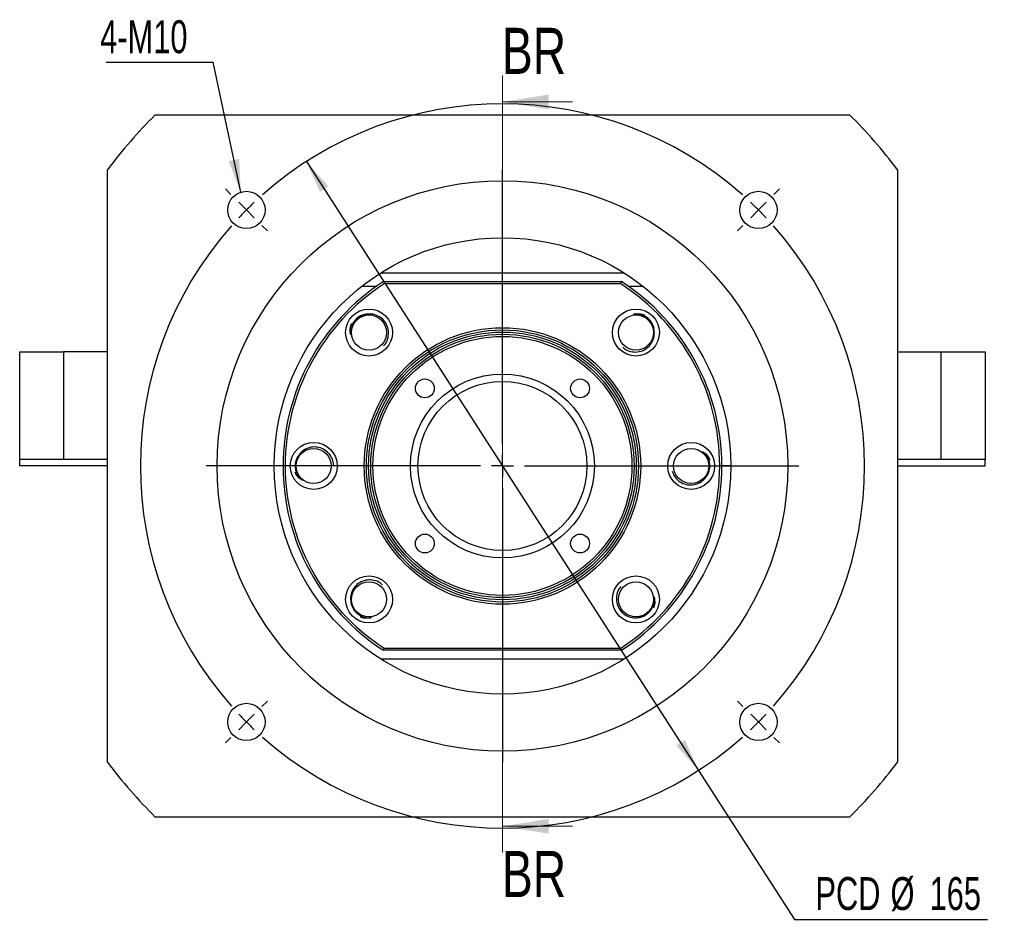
# Paper-space layout 'MBCS40L-I' of a CAD drawing. Header units: millimetres. Extents: x 10 to 324, y 10 to 201.
# Tile 1 of 4: x 15 to 90, y 20 to 89. Entities that reach past the tile are written whole.
import ezdxf

# ---------------------------------------------------------------- set-up
doc = ezdxf.new("R2010")
doc.units = ezdxf.units.MM
doc.layers.add('圖層0', color=7, linetype='Continuous')
doc.styles.add('SLDTEXTSTYLE0', font='TXT', dxfattribs={"width": 0.7})
doc.styles.add('SLDTEXTSTYLE3', font='TXT', dxfattribs={"width": 0.75})
doc.dimstyles.new('SLDDIMSTYLE0', dxfattribs={"dimtxt": 0.18, "dimasz": 2.5, "dimexe": 0, "dimexo": 0.0625, "dimgap": 0, "dimtad": 0, "dimtih": 1, "dimtoh": 1, "dimdec": 0, "dimrnd": 1e-09, "dimzin": 0, "dimdsep": 46, "dimtxsty": 'Standard', "dimsah": 1, "dimcen": 0.09, "dimadec": 0, "dimazin": 0, "dimtfac": 2.5, "dimtdec": 0, "dimtofl": 0, "dimtmove": 0, "dimatfit": 3, "dimfxl": 1, "dimfrac": 2, "dimtolj": 1, "dimtzin": 0, "dimarcsym": 0})
doc.dimstyles.new('SLDDIMSTYLE2', dxfattribs={"dimtxt": 2.5, "dimasz": 2.5, "dimexe": 0, "dimexo": 0.0625, "dimtad": 0, "dimtih": 1, "dimtoh": 1, "dimlfac": 3, "dimrnd": 1e-09, "dimzin": 12, "dimdsep": 46, "dimtxsty": 'SLDTEXTSTYLE0', "dimsah": 1, "dimcen": 0, "dimadec": 0, "dimazin": 3, "dimtfac": 1, "dimtmove": 0, "dimatfit": 3, "dimfxl": 1, "dimfrac": 2, "dimtolj": 1, "dimtzin": 12, "dimarcsym": 0})

# ---------------------------------------------------------------- blocks, each defined once
blk = doc.blocks.new('_D_17')
at = {"layer": '圖層0', "color": 7}
for p, q in [((36.73, 77.949), (66.504, 31.705)), ((66.504, 31.705), (73.797, 20.377)), ((73.797, 20.377), (88.451, 20.377))]:
    blk.add_line(p, q, dxfattribs=at)
for points in [[(36.73, 77.949), (37.76, 75.639), (38.407, 76.056)], [(66.504, 31.705), (65.474, 34.015), (64.827, 33.599)]]:
    blk.add_solid(points, dxfattribs=at)
at = {"layer": '圖層0', "color": 7, "char_height": 2.5, "attachment_point": 1, "style": 'SLDTEXTSTYLE0'}
for s, insert in [('PCD', (75.385, 23.6)), ('%%c', (81.09, 23.6)), ('165', (84.055, 23.6))]:
    blk.add_mtext(s, dxfattribs=dict(at, insert=insert))
blk = doc.blocks.new('SW_NOTE_5')
at = {"layer": '圖層0', "color": 0}
blk.add_line((-8.108, 0), (0, 0), dxfattribs=at)
at = {"layer": '圖層0', "color": 0, "insert": (-8.573, 3.192), "char_height": 2.5, "attachment_point": 1, "style": 'SLDTEXTSTYLE0'}
blk.add_mtext('4-M10', dxfattribs=at)
blk = doc.blocks.new('SW_CENTERMARKSYMBOL_9')
at = {"layer": '圖層0', "color": 0}
for p, q in [((0, 1.667), (0, 22.5)), ((0, 0), (0, 0.833)), ((-1.667, 0), (-22.5, 0)), ((0, 0), (-0.833, 0)), ((0, 0), (0, -0.833)), ((0, 0), (0.833, 0)), ((1.667, 0), (22.5, 0)), ((0, -1.667), (0, -22.5))]:
    blk.add_line(p, q, dxfattribs=at)
blk = doc.blocks.new('SW_CENTERMARKSYMBOL_10')
at = {"layer": '圖層0', "color": 0}
for p, q in [((-40.069, 1.179), (-40.482, 1.591)), ((1.179, 1.179), (1.591, 1.591)), ((-19.445, -17.779), (-19.445, 0.833)), ((-38.891, 0), (-39.48, 0.589)), ((-38.891, 0), (-38.302, -0.589)), ((0, 0), (-0.589, -0.589)), ((0, 0), (0.589, 0.589)), ((-37.712, -1.179), (-37.3, -1.591)), ((-1.179, -1.179), (-1.591, -1.591)), ((-19.445, -19.445), (-19.445, -18.612)), ((-21.112, -19.445), (-39.724, -19.445)), ((-19.445, -19.445), (-20.279, -19.445)), ((-19.445, -19.445), (-19.445, -20.279)), ((-19.445, -19.445), (-18.612, -19.445)), ((-17.779, -19.445), (0.833, -19.445)), ((-19.445, -21.112), (-19.445, -39.724)), ((-37.712, -37.712), (-37.3, -37.3)), ((-1.179, -37.712), (-1.591, -37.3)), ((-38.891, -38.891), (-38.302, -38.302)), ((0, -38.891), (-0.589, -38.302)), ((-38.891, -38.891), (-39.48, -39.48)), ((0, -38.891), (0.589, -39.48)), ((-40.069, -40.069), (-40.482, -40.482)), ((1.179, -40.069), (1.591, -40.482))]:
    blk.add_line(p, q, dxfattribs=at)
for start, end in [(48.47247, 131.52753), (135, 136.73624), (133.26376, 135), (45, 46.73624), (43.26376, 45), (138.47247, 221.52753), (318.47247, 41.52753), (223.26376, 225), (315, 316.73624), (225, 226.73624), (313.26376, 315), (228.47247, 311.52753)]:
    blk.add_arc((-19.445, -19.445), 27.5, start, end, dxfattribs=at)

psp = doc.layouts.new('MBCS40L-I')

# ---------------------------------------------------------------- linework, layer by layer
at = {"color": 7, "linetype": 'Continuous', "lineweight": 18}
for p, q in [((51.617, 84.4749), (51.617, 25.4596)), ((56.937, 82.4749), (51.617, 82.4749)), ((56.937, 27.4596), (51.617, 27.4596))]:
    psp.add_line(p, q, dxfattribs=at)
at = {"color": 7, "linetype": 'Continuous', "lineweight": 25}
for p, q in [((25.2515, 81.4939), (77.9825, 81.4939)), ((21.617, 32.3273), (21.617, 77.3273)), ((81.617, 77.3273), (81.617, 32.3273)), ((42.3794, 69.4939), (60.8546, 69.4939)), ((42.5739, 68.8273), (42.6231, 68.6606)), ((42.5739, 68.8273), (60.6601, 68.8273)), ((60.6108, 68.6606), (60.6601, 68.8273)), ((40.9555, 68.4939), (42.0776, 68.4939)), ((60.6108, 68.6606), (42.6231, 68.6606)), ((61.1564, 68.4939), (62.2784, 68.4939)), ((14.9503, 55.3273), (14.9503, 63.4939)), ((14.9503, 63.4939), (18.2836, 63.4939)), ((18.2836, 63.4939), (18.2836, 55.3273)), ((21.617, 63.4939), (18.2836, 63.4939)), ((81.617, 63.4939), (84.9503, 63.4939)), ((84.9503, 55.3273), (84.9503, 63.4939)), ((84.9503, 63.4939), (88.2836, 63.4939)), ((88.2836, 63.4939), (88.2836, 55.3273)), ((18.2836, 55.3273), (14.9503, 55.3273)), ((14.9503, 54.8273), (14.9503, 55.3273)), ((21.617, 54.8273), (14.9503, 54.8273)), ((21.617, 55.3273), (18.2836, 55.3273)), ((34.9503, 54.8273), (34.2836, 54.8273)), ((68.9503, 54.8273), (68.2836, 54.8273)), ((84.9503, 55.3273), (81.617, 55.3273)), ((81.617, 54.8273), (88.2836, 54.8273)), ((88.2836, 55.3273), (84.9503, 55.3273)), ((88.2836, 54.8273), (88.2836, 55.3273)), ((42.5739, 40.8273), (42.6231, 40.9939)), ((60.6601, 40.8273), (42.5739, 40.8273)), ((42.6231, 40.9939), (60.6108, 40.9939)), ((60.6108, 40.9939), (60.6601, 40.8273)), ((60.8546, 40.1606), (42.3794, 40.1606)), ((77.9825, 28.1606), (25.2515, 28.1606))]:
    psp.add_line(p, q, dxfattribs=at)
at = {"color": 7, "linetype": 'Continuous', "lineweight": 25, "flags": 128}
psp.add_lwpolyline([(35.867, 54.8273), (35.9081, 54.4882), (35.9163, 54.4568)], dxfattribs=at)
at = {"color": 7, "linetype": 'Continuous', "lineweight": 25}
for centre, radius in [((51.617, 54.8273), 21.6667), ((32.1715, 74.2727), 1.4167), ((71.0624, 74.2727), 1.4167), ((51.617, 54.8273), 17.3333), ((41.4818, 64.9625), 1.7833), ((61.7522, 64.9625), 1.7833), ((41.4818, 64.9625), 1.3333), ((61.7522, 64.9625), 1.3333), ((51.617, 54.8273), 10.5), ((51.617, 54.8273), 10.3333), ((51.617, 54.8273), 10.1667), ((51.617, 54.8273), 10), ((51.617, 54.8273), 9.8333), ((51.617, 54.8273), 6.9833), ((45.7244, 60.7198), 0.7167), ((57.5095, 60.7198), 0.7167), ((51.617, 54.8273), 6.4167), ((37.2836, 54.8273), 1.7833), ((37.2836, 54.8273), 1.3333), ((65.9503, 54.8273), 1.7833), ((65.9503, 54.8273), 1.3333), ((45.7244, 48.9347), 0.7167), ((57.5095, 48.9347), 0.7167), ((41.4818, 44.6921), 1.7833), ((61.7522, 44.6921), 1.7833), ((41.4818, 44.6921), 1.3333), ((61.7522, 44.6921), 1.3333), ((32.1715, 35.3818), 1.4167), ((71.0624, 35.3818), 1.4167)]:
    psp.add_circle(centre, radius, dxfattribs=at)
for centre, radius, start, end in [((51.617, 54.8273), 37.5, 134.67461, 143.130102), ((51.617, 54.8273), 37.5, 36.869898, 45.32539), ((51.617, 54.8273), 16.6667, 122.85988, 237.14012), ((51.617, 54.8273), 16.6667, 302.85988, 57.14012), ((51.617, 54.8273), 16.5, 123.030152, 236.969848), ((51.617, 54.8273), 16.5, 303.030152, 56.969848), ((41.4818, 64.9625), 1.4167, 103.741656, 156.657737), ((61.7522, 64.9625), 1.4167, 11.957293, 87.273661), ((37.2836, 54.8273), 1.4167, 149.404254, 180), ((65.9503, 54.8273), 1.4167, 325.272359, 41.845297), ((51.617, 54.8273), 37.5, 216.869898, 225.32539), ((51.617, 54.8273), 37.5, 314.67461, 323.130102)]:
    psp.add_arc(centre, radius, start, end, dxfattribs=at)
for points, knots in [([(41.2978, 66.3463), (41.2153, 66.331), (41.0566, 66.3015), (40.8361, 66.207), (40.6388, 66.0835), (40.465, 65.9284), (40.319, 65.7468), (40.1673, 65.4747), (40.0737, 65.1414), (40.091, 64.8817), (40.0979, 64.7785)], [0, 0, 0, 0, 0.1147065, 0.2206535, 0.3266002, 0.4325472, 0.5384939, 0.644441, 0.8586434, 1, 1, 1, 1]), ([(42.5901, 63.9555), (42.6404, 64.0065), (42.8108, 64.1792), (42.9509, 64.5817), (42.9844, 65.0907), (42.8365, 65.5792), (42.5391, 65.986), (42.1287, 66.2632), (41.6924, 66.3828), (41.4153, 66.3572), (41.2978, 66.3463)], [0, 0, 0, 0, 0.0602929, 0.2043701, 0.3467154, 0.4882111, 0.6267976, 0.7654896, 0.9005195, 1, 1, 1, 1]), ([(61.5682, 66.3463), (61.7262, 66.375), (62.0174, 66.4278), (62.2989, 66.3394), (62.4276, 66.299)], [0, 0, 0, 0, 0.5426046, 1, 1, 1, 1]), ([(63.136, 65.1465), (63.1207, 65.229), (63.0911, 65.3876), (62.9967, 65.6082), (62.8732, 65.8054), (62.7181, 65.9792), (62.5365, 66.1253), (62.2644, 66.2769), (61.9311, 66.3706), (61.6714, 66.3532), (61.5682, 66.3463)], [0, 0, 0, 0, 0.1147065, 0.2206535, 0.3266002, 0.4325472, 0.5384939, 0.644441, 0.8586434, 1, 1, 1, 1]), ([(40.0979, 64.7785), (40.0693, 64.9365), (40.0165, 65.2277), (40.1048, 65.5092), (40.1452, 65.6379)], [0, 0, 0, 0, 0.5426046, 1, 1, 1, 1]), ([(60.7509, 63.849), (60.8001, 63.8006), (60.9711, 63.6322), (61.3715, 63.4935), (61.8803, 63.4598), (62.3689, 63.6077), (62.7757, 63.9051), (63.0529, 64.3155), (63.1725, 64.7519), (63.1469, 65.0289), (63.136, 65.1465)], [0, 0, 0, 0, 0.0582536, 0.2026434, 0.3452977, 0.4871004, 0.6259877, 0.7649807, 0.9003036, 1, 1, 1, 1]), ([(38.7782, 54.9222), (38.7776, 54.9859), (38.7752, 55.2207), (38.5912, 55.5967), (38.2557, 55.9805), (37.8054, 56.2213), (37.3076, 56.2986), (36.8214, 56.2045), (36.4282, 55.9805), (36.2504, 55.7665), (36.175, 55.6757)], [0, 0, 0, 0, 0.0540889, 0.1991171, 0.342402, 0.484832, 0.6243335, 0.7639411, 0.8998627, 1, 1, 1, 1]), ([(36.175, 55.6757), (36.1275, 55.6065), (36.0362, 55.4734), (35.9471, 55.2507), (35.8949, 55.0239), (35.8817, 54.7913), (35.9069, 54.5596), (35.9919, 54.26), (36.1614, 53.9581), (36.3573, 53.7868), (36.4352, 53.7186)], [0, 0, 0, 0, 0.11470625, 0.22065315, 0.3266001, 0.4325471, 0.53849408, 0.64444107, 0.85864367, 1, 1, 1, 1]), ([(66.7987, 55.9359), (66.9307, 55.8444), (67.174, 55.6758), (67.3105, 55.4143), (67.373, 55.2947)], [0, 0, 0, 0, 0.5426051, 1, 1, 1, 1]), ([(67.0589, 53.9788), (67.1064, 54.048), (67.1977, 54.1811), (67.2869, 54.4039), (67.339, 54.6306), (67.3523, 54.8632), (67.3271, 55.0949), (67.242, 55.3945), (67.0725, 55.6964), (66.8766, 55.8678), (66.7987, 55.9359)], [0, 0, 0, 0, 0.11470625, 0.22065315, 0.3266001, 0.4325471, 0.53849408, 0.64444107, 0.85864367, 1, 1, 1, 1]), ([(36.4352, 53.7186), (36.3032, 53.8101), (36.0599, 53.9787), (35.9234, 54.2402), (35.8609, 54.3598)], [0, 0, 0, 0, 0.5426051, 1, 1, 1, 1]), ([(64.5068, 54.4427), (64.5507, 54.3147), (64.6495, 54.0265), (64.9833, 53.6753), (65.4272, 53.4329), (65.9267, 53.356), (66.4125, 53.45), (66.8057, 53.6741), (66.9835, 53.8881), (67.0589, 53.9788)], [0, 0, 0, 0, 0.1249725, 0.2815226, 0.4371385, 0.5895549, 0.7420871, 0.8905921, 1, 1, 1, 1]), ([(42.4945, 45.7952), (42.4417, 45.8474), (42.2673, 46.0198), (41.8627, 46.1613), (41.3536, 46.1947), (40.865, 46.0468), (40.4583, 45.7494), (40.1811, 45.339), (40.0615, 44.9027), (40.0871, 44.6256), (40.0979, 44.5081)], [0, 0, 0, 0, 0.0623636, 0.2061232, 0.3481549, 0.4893388, 0.6276199, 0.7660064, 0.9007387, 1, 1, 1, 1]), ([(60.6181, 45.6706), (60.5771, 45.6286), (60.4168, 45.4642), (60.2838, 45.0723), (60.2493, 44.564), (60.3975, 44.0753), (60.6948, 43.6686), (61.1052, 43.3914), (61.5416, 43.2718), (61.8186, 43.2974), (61.9362, 43.3082)], [0, 0, 0, 0, 0.0500132, 0.1956664, 0.3395689, 0.4826125, 0.622715, 0.7629243, 0.8994312, 1, 1, 1, 1]), ([(61.9362, 43.3082), (62.0187, 43.3236), (62.1773, 43.3531), (62.3979, 43.4476), (62.5951, 43.571), (62.7689, 43.7261), (62.915, 43.9078), (63.0666, 44.1798), (63.1603, 44.5132), (63.1429, 44.7728), (63.136, 44.8761)], [0, 0, 0, 0, 0.1147065, 0.2206535, 0.3266002, 0.4325472, 0.5384939, 0.644441, 0.8586434, 1, 1, 1, 1]), ([(63.136, 44.8761), (63.1647, 44.7181), (63.2175, 44.4268), (63.1291, 44.1454), (63.0887, 44.0166)], [0, 0, 0, 0, 0.5426046, 1, 1, 1, 1]), ([(40.0979, 44.5081), (40.1133, 44.4256), (40.1428, 44.2669), (40.2373, 44.0464), (40.3607, 43.8491), (40.5158, 43.6753), (40.6975, 43.5293), (40.9695, 43.3776), (41.3029, 43.284), (41.5625, 43.3013), (41.6658, 43.3082)], [0, 0, 0, 0, 0.1147065, 0.2206535, 0.3266002, 0.4325472, 0.5384939, 0.644441, 0.8586434, 1, 1, 1, 1]), ([(41.6658, 43.3082), (41.5077, 43.2796), (41.2165, 43.2268), (40.9351, 43.3151), (40.8063, 43.3555)], [0, 0, 0, 0, 0.5426046, 1, 1, 1, 1])]:
    psp.add_open_spline(points, degree=3, knots=knots, dxfattribs=at)
at = {"color": 7, "linetype": 'Continuous', "lineweight": 18}
for points in [[(51.617, 82.4749), (55.117, 81.9149), (55.117, 83.0349)], [(51.617, 27.4596), (55.117, 26.8996), (55.117, 28.0196)]]:
    psp.add_solid(points, dxfattribs=at)

# ---------------------------------------------------------------- block references
at = {"layer": '圖層0', "color": 7}
for name, p in [('SW_NOTE_5', (29.6341, 85.4862)), ('SW_CENTERMARKSYMBOL_10', (71.0624, 74.2727)), ('SW_CENTERMARKSYMBOL_9', (51.617, 54.8273))]:
    psp.add_blockref(name, p, dxfattribs=at)

# ---------------------------------------------------------------- texts
at = {"color": 7, "linetype": 'Continuous', "char_height": 3.5, "attachment_point": 1, "style": 'SLDTEXTSTYLE3'}
for insert in [(51.5753, 88.1047), (51.5753, 25.5849)]:
    psp.add_mtext('BR', dxfattribs=dict(at, insert=insert))

# ---------------------------------------------------------------- dimensions: what is measured, and where the dimension line sits
at = {"layer": '圖層0', "color": 7}
dim = psp.add_diameter_dim_2p(p1=(66.5038, 31.7051), p2=(36.7302, 77.9494), text='PCD<>', dimstyle='SLDDIMSTYLE2', dxfattribs=at)
dim.commit()
dim.dimension.update_dxf_attribs({"geometry": '_D_17', "text_midpoint": (81.9178, 22.4377), "dimtype": 163})

# ---------------------------------------------------------------- leaders
psp.add_leader([(31.7423, 75.6228), (29.6341, 85.4862)], dimstyle='SLDDIMSTYLE0', dxfattribs=at)

doc.saveas('drawing.dxf')
